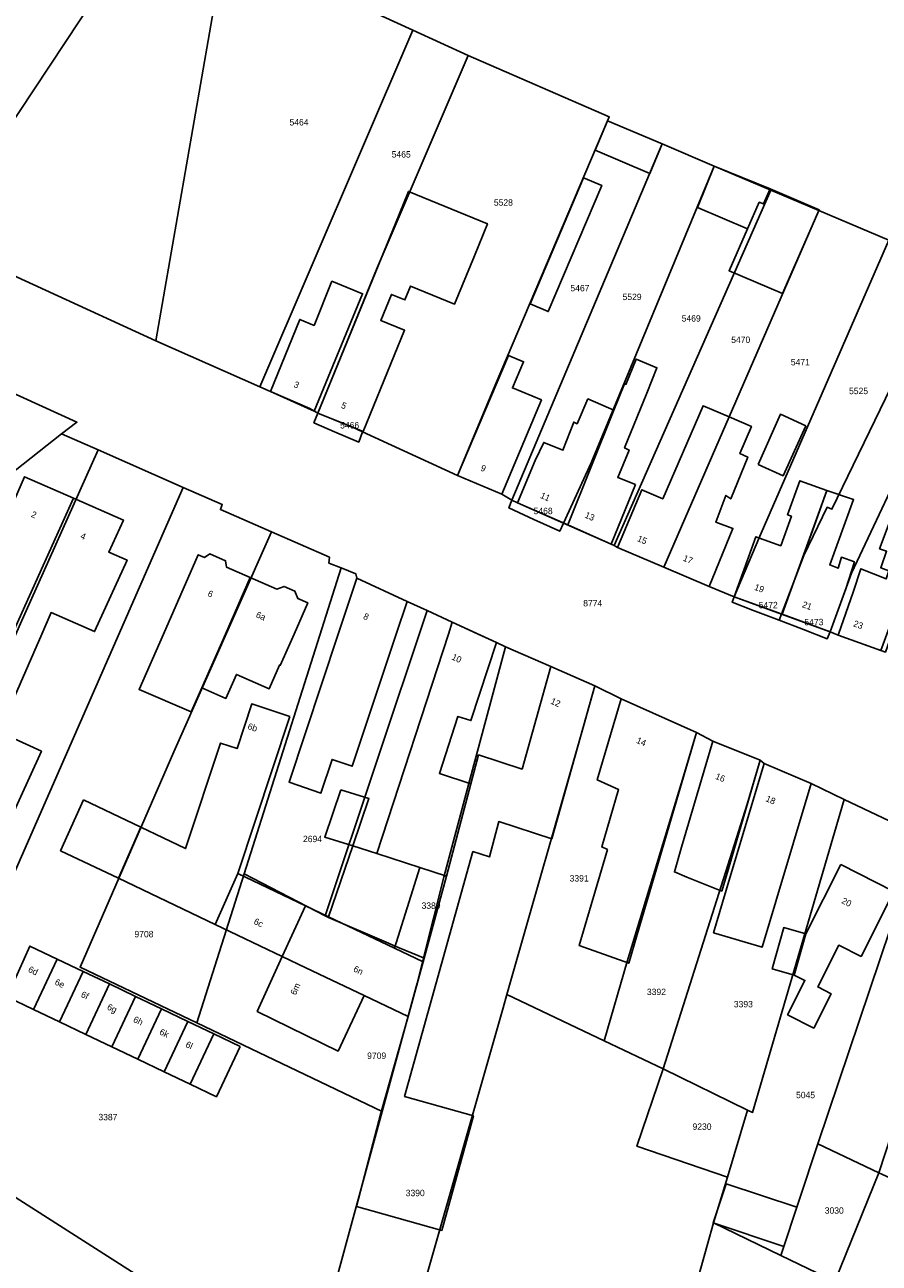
# Model space of a CAD drawing. Header units: metres. Extents: x 91564 to 92566, y 393362 to 394362.
# Tile 3 of 86: x 91676 to 91770, y 393431 to 393567. Entities that reach past the tile are written whole.
import ezdxf

# ---------------------------------------------------------------- set-up
doc = ezdxf.new("R2010")
doc.units = ezdxf.units.M
for name, color, linetype in [('ADRES', 1, 'CONTINUOUS'), ('PAND', 1, 'CONTINUOUS'), ('PERCEEL', 7, 'CONTINUOUS'), ('PERCEELNUMMER', 7, 'CONTINUOUS')]:
    doc.layers.add(name, color=color, linetype=linetype)

msp = doc.modelspace()

# ---------------------------------------------------------------- linework, layer by layer
at = {"layer": 'PAND'}
for points in [[(91745.872, 393553.668), (91739.899, 393556.197), (91738.534, 393552.974), (91744.51, 393550.443), (91745.872, 393553.668)], [(91757.688, 393548.74), (91751.583, 393551.246), (91749.741, 393546.694), (91755.217, 393544.358), (91756.504, 393547.288), (91756.964, 393547.092), (91757.688, 393548.74)], [(91737.268, 393549.97), (91731.418, 393536.157), (91733.398, 393535.319), (91739.248, 393549.131), (91737.268, 393549.97)], [(91757.688, 393548.74), (91756.964, 393547.092), (91756.504, 393547.288), (91755.217, 393544.358), (91753.206, 393539.78), (91759.048, 393537.289), (91763.069, 393546.445), (91757.688, 393548.74)], [(91716.657, 393544.966), (91708.172, 393524.208), (91713.133, 393522.18), (91717.663, 393533.262), (91715.05, 393534.33), (91716.223, 393537.199), (91717.698, 393536.596), (91718.316, 393538.108), (91723.141, 393536.135), (91725.305, 393541.431), (91726.735, 393544.93), (91718.087, 393548.465), (91716.657, 393544.966)], [(91702.987, 393526.579), (91707.776, 393524.394), (91713.06, 393537.27), (91709.709, 393538.627), (91707.758, 393533.807), (91706.172, 393534.449), (91702.987, 393526.579)], [(91729.03, 393530.517), (91723.457, 393517.358), (91728.322, 393515.329), (91732.653, 393525.636), (91729.478, 393526.96), (91730.691, 393529.824), (91729.03, 393530.517)], [(91742.94, 393516.373), (91741.012, 393517.145), (91742.247, 393520.144), (91741.756, 393520.382), (91744.176, 393526.382), (91745.298, 393529.164), (91743.032, 393530.116), (91741.906, 393527.335), (91741.744, 393527.403), (91740.562, 393524.517), (91735.526, 393511.966), (91740.271, 393509.867), (91742.94, 393516.373)], [(91740.562, 393524.517), (91737.74, 393525.749), (91736.548, 393523.028), (91736.196, 393523.224), (91734.997, 393520.135), (91732.906, 393520.985), (91731.946, 393519.015), (91730.04, 393514.393), (91735.526, 393511.966), (91740.562, 393524.517)], [(91753.197, 393523.782), (91750.346, 393525.001), (91745.933, 393514.809), (91743.628, 393515.802), (91740.973, 393509.498), (91746.068, 393507.325), (91753.197, 393523.782)], [(91753.197, 393523.782), (91746.068, 393507.325), (91751.011, 393505.217), (91753.618, 393511.572), (91751.764, 393512.253), (91752.846, 393515.179), (91753.385, 393514.801), (91755.246, 393519.39), (91754.39, 393519.773), (91755.649, 393522.734), (91753.197, 393523.782)], [(91756.37, 393518.568), (91759.11, 393517.346), (91761.599, 393522.805), (91758.824, 393524.071), (91756.37, 393518.568)], [(91681.409, 393514.877), (91676.048, 393517.228), (91674.574, 393513.867), (91672.12, 393514.943), (91668.445, 393506.564), (91673.796, 393504.217), (91672.786, 393501.766), (91675.105, 393500.886), (91681.409, 393514.877)], [(91761.392, 393508.751), (91762.323, 393511.322), (91763.916, 393515.718), (91760.954, 393516.792), (91759.605, 393513.069), (91760.028, 393512.916), (91758.853, 393509.672), (91756.127, 393510.66), (91753.742, 393504.077), (91759.007, 393502.17), (91761.392, 393508.751)], [(91681.409, 393514.877), (91675.105, 393500.886), (91674.873, 393500), (91670.667, 393490.472), (91663.608, 393475.007), (91670.717, 393471.495), (91677.899, 393487.171), (91673.239, 393489.298), (91674.673, 393492.569), (91677.932, 393500), (91678.945, 393502.367), (91683.705, 393500.276), (91687.279, 393508.1), (91685.265, 393508.984), (91686.864, 393512.485), (91681.409, 393514.877)], [(91761.392, 393508.751), (91759.007, 393502.17), (91764.272, 393500.262), (91765.975, 393504.962), (91766.933, 393507.904), (91765.495, 393508.425), (91765.13, 393507.213), (91764.229, 393507.584), (91766.835, 393514.727), (91763.916, 393515.718), (91761.392, 393508.751)], [(91774.941, 393510.603), (91774.702, 393510.685), (91775.64, 393513.372), (91771.717, 393514.789), (91769.688, 393509.353), (91770.445, 393509.073), (91769.816, 393507.268), (91770.711, 393506.922), (91770.39, 393506.039), (91767.617, 393507.168), (91766.803, 393504.59), (91765.175, 393500), (91765.132, 393499.878), (91770.317, 393498.039), (91771.039, 393500), (91774.941, 393510.603)], [(91700.754, 393506.204), (91698.142, 393507.351), (91698.062, 393508.041), (91696.322, 393508.804), (91695.761, 393508.396), (91695.074, 393508.698), (91691.255, 393500), (91688.591, 393493.931), (91694.298, 393491.501), (91695.449, 393494.121), (91698.049, 393500), (91700.754, 393506.204)], [(91700.754, 393506.204), (91698.049, 393500), (91695.449, 393494.121), (91698.089, 393492.963), (91699.239, 393495.583), (91702.819, 393494.011), (91703.961, 393496.611), (91704.053, 393496.571), (91705.559, 393500), (91707.066, 393503.432), (91705.958, 393503.918), (91705.65, 393504.709), (91704.46, 393505.232), (91703.669, 393504.924), (91700.754, 393506.204)], [(91717.934, 393503.575), (91712.442, 393506.119), (91710.404, 393500), (91705.009, 393483.793), (91708.496, 393482.608), (91709.719, 393486.281), (91711.932, 393485.545), (91716.744, 393500), (91717.934, 393503.575)], [(91727.714, 393499.07), (91725.714, 393500), (91722.887, 393501.314), (91722.459, 393500), (91714.637, 393475.985), (91719.336, 393474.454), (91722.249, 393473.505), (91724.935, 393483.629), (91721.472, 393484.757), (91723.507, 393491.002), (91724.935, 393490.537), (91727.714, 393499.07)], [(91738.48, 393494.332), (91733.684, 393496.459), (91730.535, 393485.223), (91725.77, 393486.775), (91724.935, 393483.629), (91722.249, 393473.505), (91719.71, 393464.108), (91718.04, 393458.148), (91715.074, 393447.556), (91712.409, 393437.337), (91714.239, 393436.824), (91721.728, 393434.725), (91725.198, 393447.253), (91717.656, 393449.367), (91725.142, 393476.2), (91726.946, 393475.612), (91727.974, 393479.484), (91733.787, 393477.59), (91738.48, 393494.332)], [(91705.113, 393490.97), (91700.932, 393492.362), (91699.313, 393487.473), (91697.509, 393488.071), (91693.684, 393476.519), (91688.763, 393478.866), (91686.315, 393473.277), (91696.902, 393468.228), (91699.396, 393473.795), (91705.113, 393490.97)], [(91741.381, 393492.932), (91738.77, 393484.033), (91741.098, 393482.988), (91739.254, 393476.704), (91739.883, 393476.422), (91736.798, 393465.908), (91742.204, 393463.966), (91743.133, 393467.131), (91745.239, 393474.309), (91749.618, 393489.235), (91741.381, 393492.932)], [(91753.196, 393474.571), (91756.602, 393486.197), (91751.413, 393488.293), (91748.006, 393476.668), (91747.213, 393473.963), (91748.581, 393473.41), (91752.403, 393471.866), (91753.196, 393474.571)], [(91753.181, 393472.945), (91751.5, 393467.308), (91756.831, 393465.749), (91758.319, 393470.739), (91762.17, 393483.644), (91757.032, 393485.851), (91753.181, 393472.945)], [(91710.696, 393482.966), (91708.924, 393477.758), (91711.981, 393476.809), (91713.753, 393482.018), (91710.696, 393482.966)], [(91682.49, 393481.857), (91679.996, 393476.29), (91686.315, 393473.277), (91688.763, 393478.866), (91682.49, 393481.857)], [(91719.336, 393474.454), (91714.637, 393475.985), (91711.981, 393476.809), (91709.342, 393469.052), (91716.545, 393465.617), (91719.336, 393474.454)], [(91765.422, 393474.784), (91761.593, 393467.203), (91760.342, 393462.677), (91761.503, 393462.091), (91759.6, 393458.324), (91762.474, 393456.873), (91764.377, 393460.64), (91762.905, 393461.383), (91765.208, 393465.942), (91767.648, 393464.71), (91771.25, 393471.84), (91765.422, 393474.784)], [(91699.396, 393473.795), (91696.902, 393468.228), (91704.271, 393464.714), (91706.799, 393470.265), (91699.396, 393473.795)], [(91716.545, 393465.617), (91709.342, 393469.052), (91706.799, 393470.265), (91704.271, 393464.714), (91706.836, 393463.459), (91713.219, 393460.447), (91718.04, 393458.148), (91719.71, 393464.108), (91716.545, 393465.617)], [(91761.593, 393467.203), (91759.183, 393467.869), (91757.932, 393463.343), (91760.342, 393462.677), (91761.593, 393467.203)], [(91679.603, 393464.433), (91676.636, 393465.848), (91674.142, 393460.281), (91677.008, 393458.916), (91679.603, 393464.433)], [(91713.219, 393460.447), (91706.836, 393463.459), (91704.271, 393464.714), (91701.53, 393458.695), (91710.387, 393454.363), (91713.219, 393460.447)], [(91682.466, 393463.068), (91679.603, 393464.433), (91677.008, 393458.916), (91679.872, 393457.552), (91682.466, 393463.068)], [(91685.331, 393461.702), (91682.466, 393463.068), (91679.872, 393457.552), (91682.737, 393456.187), (91685.331, 393461.702)], [(91688.195, 393460.336), (91685.331, 393461.702), (91682.737, 393456.187), (91685.601, 393454.822), (91688.195, 393460.336)], [(91691.059, 393458.97), (91688.195, 393460.336), (91685.601, 393454.822), (91688.466, 393453.458), (91691.059, 393458.97)], [(91693.922, 393457.605), (91691.059, 393458.97), (91688.466, 393453.458), (91691.33, 393452.093), (91693.922, 393457.605)], [(91696.787, 393456.239), (91693.922, 393457.605), (91691.33, 393452.093), (91694.196, 393450.728), (91696.787, 393456.239)], [(91699.651, 393454.873), (91696.787, 393456.239), (91694.196, 393450.728), (91697.06, 393449.364), (91699.651, 393454.873)], [(91752.883, 393439.834), (91751.456, 393435.545), (91759.178, 393432.969), (91760.609, 393437.261), (91752.883, 393439.834)]]:
    msp.add_lwpolyline(points, dxfattribs=at)
at = {"layer": 'PERCEEL'}
for points in [[(91701.08, 393676), (91656.935, 393599.44), (91637.781, 393570.831), (91635.976, 393568.217), (91622.098, 393550.367), (91651.595, 393536.936), (91656.89, 393544.33), (91663.67, 393553.91), (91670.37, 393549.57), (91729.021, 393638.068), (91736.486, 393649.08), (91743.085, 393658.96), (91754.921, 393676.958), (91757.666, 393680.906), (91777.334, 393710.894), (91822.576, 393786.048), (91889.891, 393888.032)], [(91889.891, 393888.032), (91822.576, 393786.048), (91777.334, 393710.894), (91757.666, 393680.906), (91754.921, 393676.958), (91743.085, 393658.96), (91736.486, 393649.08), (91729.021, 393638.068), (91670.37, 393549.57), (91666.224, 393543.212), (91690.411, 393532.094), (91697.986, 393575.502), (91698.814, 393575.182), (91707.342, 393588.177), (91708.888, 393590.534), (91722.881, 393611.857), (91768.947, 393681.164), (91800.927, 393729.153), (91828.879, 393771.035), (91870.322, 393833.453), (91897.129, 393873.827)], [(91690.411, 393532.094), (91701.825, 393527.084), (91718.555, 393566.134), (91698.814, 393575.182), (91697.986, 393575.502), (91690.411, 393532.094)], [(91698.814, 393575.182), (91718.555, 393566.134), (91724.608, 393563.359), (91740.07, 393556.649), (91739.899, 393556.197), (91745.871, 393553.666), (91751.583, 393551.246), (91757.783, 393548.618), (91763.044, 393546.388), (91770.701, 393543.143), (91777.39, 393540.308), (91781.609, 393538.52), (91785.821, 393536.735), (91790.285, 393534.843), (91795.29, 393532.721), (91800.731, 393530.352), (91806.932, 393527.65), (91813.208, 393524.916), (91849.573, 393520.18), (91855.835, 393518.409), (91909.379, 393503.259)], [(91708.17, 393524.205), (91714.673, 393540.095), (91724.608, 393563.359), (91718.555, 393566.134), (91701.825, 393527.084), (91702.727, 393526.688), (91702.985, 393526.575), (91707.281, 393524.689), (91707.785, 393524.415), (91708.17, 393524.205)], [(91723.455, 393517.355), (91727.691, 393527.511), (91739.899, 393556.197), (91740.07, 393556.649), (91724.608, 393563.359), (91714.673, 393540.095), (91708.17, 393524.205), (91711.887, 393522.687), (91713.068, 393522.143), (91723.455, 393517.355)], [(91729.407, 393514.669), (91745.871, 393553.666), (91739.899, 393556.197), (91727.691, 393527.511), (91723.455, 393517.355), (91728.32, 393515.325), (91729.407, 393514.669)], [(91735.07, 393512.165), (91738.086, 393518.761), (91751.583, 393551.246), (91745.871, 393553.666), (91729.407, 393514.669), (91730.04, 393514.39), (91735.07, 393512.165)], [(91740.601, 393509.69), (91757.783, 393548.618), (91751.583, 393551.246), (91738.086, 393518.761), (91735.07, 393512.165), (91740.27, 393509.865), (91740.601, 393509.69)], [(91740.97, 393509.495), (91746.045, 393507.331), (91752.113, 393521.272), (91763.044, 393546.388), (91757.783, 393548.618), (91740.601, 393509.69), (91740.97, 393509.495)], [(91770.701, 393543.143), (91763.044, 393546.388), (91752.113, 393521.272), (91746.045, 393507.331), (91751.01, 393505.215), (91753.765, 393504.07), (91756.441, 393510.478), (91770.701, 393543.143)], [(91769.821, 393498.211), (91765.13, 393499.875), (91764.27, 393500.26), (91763.956, 393499.489), (91761.338, 393500.494), (91758.686, 393501.513), (91755.766, 393502.635), (91753.54, 393503.49), (91753.765, 393504.07), (91751.01, 393505.215), (91746.045, 393507.331), (91740.97, 393509.495), (91740.601, 393509.69), (91740.27, 393509.865), (91735.07, 393512.165), (91734.66, 393511.269), (91731.826, 393512.565), (91729.088, 393513.817), (91729.407, 393514.669), (91728.32, 393515.325), (91723.455, 393517.355), (91713.068, 393522.143), (91712.642, 393521.025), (91710.001, 393522.164), (91707.734, 393523.141), (91708.17, 393524.205), (91707.785, 393524.415), (91707.281, 393524.689), (91702.985, 393526.575), (91702.727, 393526.688), (91701.825, 393527.084), (91690.411, 393532.094), (91666.224, 393543.212)], [(91770.701, 393543.143), (91756.441, 393510.478), (91753.765, 393504.07), (91758.944, 393502.192), (91761.387, 393508.622), (91763.938, 393513.898), (91764.465, 393513.676), (91777.39, 393540.308), (91770.701, 393543.143)], [(91777.39, 393540.308), (91764.465, 393513.676), (91763.938, 393513.898), (91761.387, 393508.622), (91758.944, 393502.192), (91764.27, 393500.26), (91766.595, 393506.668), (91781.132, 393537.464), (91781.609, 393538.52), (91777.39, 393540.308)], [(91785.821, 393536.735), (91781.609, 393538.52), (91781.132, 393537.464), (91766.595, 393506.668), (91764.27, 393500.26), (91765.13, 393499.875), (91769.821, 393498.211), (91772.406, 393505.269), (91774.895, 393510.951), (91775.321, 393510.779), (91785.821, 393536.735)], [(91652.648, 393362.049), (91669.308, 393393.502), (91606.665, 393423.454), (91625.876, 393472.07), (91629.905, 393482.266), (91643.895, 393493.323), (91680.1, 393521.937), (91681.771, 393523.195), (91655.066, 393535.355), (91650.098, 393528.752), (91622.691, 393480.671), (91601.687, 393452.982), (91582.358, 393434.837), (91564.497, 393419.466), (91564.497, 393362.049), (91652.648, 393362.049)], [(91655.066, 393535.355), (91681.771, 393523.195), (91680.1, 393521.937)], [(91711.887, 393522.687), (91708.17, 393524.205), (91707.734, 393523.141), (91710.001, 393522.164), (91712.642, 393521.025), (91713.068, 393522.143), (91711.887, 393522.687)], [(91680.1, 393521.937), (91643.895, 393493.323), (91667.758, 393483.241), (91668.71, 393485.304), (91670.871, 393490.324), (91672.203, 393493.416), (91675.455, 393500.834), (91684.105, 393520.174), (91680.1, 393521.937)], [(91680.1, 393521.937), (91684.105, 393520.174), (91693.429, 393516.071), (91697.698, 393514.192), (91697.497, 393513.633), (91703.089, 393511.187), (91709.424, 393508.415), (91709.375, 393507.78), (91710.701, 393507.248), (91712.325, 393506.596), (91712.44, 393506.115), (91717.93, 393503.575), (91720.12, 393502.574), (91722.885, 393501.31), (91727.71, 393499.07), (91728.725, 393498.626), (91733.68, 393496.455), (91738.48, 393494.33), (91741.38, 393492.93), (91749.615, 393489.235), (91751.41, 393488.29), (91756.6, 393486.195), (91757.03, 393485.85), (91762.17, 393483.64), (91765.817, 393481.904), (91774.266, 393477.884)], [(91643.895, 393493.323), (91629.905, 393482.266), (91625.876, 393472.07), (91662.749, 393446.175), (91693.429, 393516.071), (91684.105, 393520.174), (91675.455, 393500.834), (91672.203, 393493.416), (91670.871, 393490.324), (91668.71, 393485.304), (91667.758, 393483.241), (91643.895, 393493.323)], [(91703.089, 393511.187), (91697.497, 393513.633), (91697.698, 393514.192), (91693.429, 393516.071), (91662.749, 393446.175), (91707.077, 393417.877), (91715.22, 393447.739), (91694.92, 393457.44), (91682.119, 393463.557), (91692.403, 393487.105), (91703.089, 393511.187)], [(91731.826, 393512.565), (91734.66, 393511.269), (91735.07, 393512.165), (91730.04, 393514.39), (91729.407, 393514.669), (91729.088, 393513.817), (91731.826, 393512.565)], [(91710.701, 393507.248), (91709.375, 393507.78), (91709.424, 393508.415), (91703.089, 393511.187), (91692.403, 393487.105), (91682.119, 393463.557), (91694.92, 393457.44), (91700.103, 393473.76), (91710.701, 393507.248)], [(91720.12, 393502.574), (91717.93, 393503.575), (91712.44, 393506.115), (91712.325, 393506.596), (91710.701, 393507.248), (91700.103, 393473.76), (91708.948, 393469.172), (91720.12, 393502.574)], [(91758.686, 393501.513), (91758.944, 393502.192), (91753.765, 393504.07), (91753.54, 393503.49), (91755.766, 393502.635), (91758.686, 393501.513)], [(91728.725, 393498.626), (91727.71, 393499.07), (91722.885, 393501.31), (91720.12, 393502.574), (91708.948, 393469.172), (91709.326, 393468.976), (91715.891, 393466.184), (91716.451, 393465.907), (91719.75, 393464.567), (91721.968, 393473.388), (91724.707, 393483.65), (91728.725, 393498.626)], [(91761.338, 393500.494), (91763.956, 393499.489), (91764.27, 393500.26), (91758.944, 393502.192), (91758.686, 393501.513), (91761.338, 393500.494)], [(91728.725, 393498.626), (91724.707, 393483.65), (91721.968, 393473.388), (91719.75, 393464.567), (91719.056, 393461.805), (91715.22, 393447.739), (91707.077, 393417.877), (91715.396, 393413.359), (91728.467, 393459.099), (91728.877, 393460.538), (91737.13, 393489.515), (91738.48, 393494.33), (91733.68, 393496.455), (91728.725, 393498.626)], [(91738.48, 393494.33), (91737.13, 393489.515), (91728.877, 393460.538), (91739.506, 393455.482), (91742.022, 393464.149), (91748.21, 393484.435), (91749.615, 393489.235), (91741.38, 393492.93), (91738.48, 393494.33)], [(91756.6, 393486.195), (91751.41, 393488.29), (91749.615, 393489.235), (91748.21, 393484.435), (91742.022, 393464.149), (91739.506, 393455.482), (91745.976, 393452.405), (91753.07, 393474.695), (91755.195, 393481.395), (91756.6, 393486.195)], [(91765.817, 393481.904), (91762.17, 393483.64), (91757.03, 393485.85), (91756.6, 393486.195), (91755.195, 393481.395), (91753.07, 393474.695), (91745.976, 393452.405), (91755.224, 393447.894), (91755.765, 393447.634), (91761.648, 393467.689), (91765.817, 393481.904)], [(91774.266, 393477.884), (91765.817, 393481.904), (91761.648, 393467.689), (91755.765, 393447.634), (91755.224, 393447.894), (91753.013, 393440.549), (91751.504, 393435.535), (91758.85, 393431.99), (91762.935, 393444.215), (91774.266, 393477.884)], [(91780.89, 393475.425), (91780.624, 393475.518), (91775.483, 393477.305), (91774.266, 393477.884), (91762.935, 393444.215), (91769.599, 393441.037), (91780.89, 393475.425)], [(91789.46, 393470.74), (91787.886, 393471.572), (91788.023, 393471.866), (91783.064, 393474.178), (91780.89, 393475.425), (91769.599, 393441.037), (91778.283, 393437.074), (91787.07, 393463.503), (91789.46, 393470.74)], [(91694.92, 393457.44), (91715.22, 393447.739), (91719.056, 393461.805), (91719.75, 393464.567), (91716.451, 393465.907), (91715.891, 393466.184), (91709.326, 393468.976), (91708.948, 393469.172), (91700.103, 393473.76), (91694.92, 393457.44)], [(91719.058, 393411.669), (91715.396, 393413.359), (91707.077, 393417.877), (91662.749, 393446.175), (91625.876, 393472.07), (91606.665, 393423.454), (91669.308, 393393.502), (91706.175, 393375.187), (91719.058, 393411.669)], [(91741.77, 393400.798), (91751.504, 393435.535), (91753.013, 393440.549), (91743.108, 393443.937), (91745.976, 393452.405), (91739.506, 393455.482), (91728.877, 393460.538), (91728.467, 393459.099), (91715.396, 393413.359), (91719.058, 393411.669), (91741.77, 393400.798)], [(91755.224, 393447.894), (91745.976, 393452.405), (91743.108, 393443.937), (91753.013, 393440.549), (91755.224, 393447.894)], [(91819.125, 393438.481), (91820.849, 393439.375), (91816.098, 393448.146), (91814.5, 393447.328), (91787.223, 393432.994), (91778.283, 393437.074), (91769.599, 393441.037), (91764.762, 393429.137), (91783.887, 393420.133), (91788.189, 393422.373), (91819.125, 393438.481)], [(91764.762, 393429.137), (91769.599, 393441.037), (91762.935, 393444.215), (91758.85, 393431.99), (91764.762, 393429.137)], [(91741.77, 393400.798), (91809.188, 393370.621), (91814.69, 393373.483), (91810.575, 393381.075), (91807.691, 393386.395), (91803.855, 393393.473), (91800.002, 393400.582), (91798.274, 393403.769), (91796.168, 393407.578), (91792.275, 393414.797), (91788.189, 393422.373), (91783.887, 393420.133), (91764.762, 393429.137), (91758.85, 393431.99), (91751.504, 393435.535), (91741.77, 393400.798)]]:
    msp.add_lwpolyline(points, dxfattribs=at)

# ---------------------------------------------------------------- texts
at = {"layer": 'ADRES'}
for s, rotation, p in [('3', 335.5, (91705.441, 393527.085)), ('5', 337.798, (91710.644, 393524.792)), ('9', 337.403, (91725.912, 393517.937)), ('11', 336.205, (91732.457, 393514.938)), ('2', 336.297, (91676.694, 393512.868)), ('13', 336.205, (91737.327, 393512.787)), ('4', 336.297, (91682.086, 393510.502)), ('15', 336.904, (91743.07, 393510.211)), ('17', 336.904, (91748.085, 393508.072)), ('19', 340.101, (91755.901, 393504.869)), ('6', 336.297, (91696.031, 393504.199)), ('21', 340.101, (91761.137, 393502.972)), ('6a', 336.302, (91701.31, 393501.88)), ('8', 335.094, (91713.066, 393501.714)), ('23', 340.502, (91766.739, 393500.877)), ('10', 335.099, (91722.751, 393497.257)), ('12', 336.102, (91733.584, 393492.416)), ('6b', 342.095, (91700.413, 393489.623)), ('14', 335.798, (91742.972, 393488.123)), ('16', 337.998, (91751.628, 393484.176)), ('18', 336.795, (91757.14, 393481.74)), ('20', 333.197, (91765.449, 393470.585)), ('6c', 334.503, (91701.074, 393468.316)), ('6d', 334.503, (91676.369, 393463.067)), ('6n', 334.503, (91711.983, 393463.114)), ('6e', 334.503, (91679.284, 393461.677)), ('6f', 334.406, (91682.148, 393460.313)), ('6m', 65.501, (91705.75, 393460.421)), ('6g', 334.503, (91685.012, 393458.946)), ('6h', 334.503, (91687.876, 393457.58)), ('6k', 334.503, (91690.74, 393456.214)), ('6l', 334.406, (91693.604, 393454.85))]:
    msp.add_text(s, height=0.7, rotation=rotation, dxfattribs=at).set_placement(p)
at = {"layer": 'PERCEELNUMMER'}
for s, p in [('5464', (91705.06, 393555.688)), ('5465', (91716.25, 393552.177)), ('5528', (91727.44, 393546.911)), ('5467', (91735.824, 393537.531)), ('5529', (91741.536, 393536.572)), ('5469', (91748.01, 393534.218)), ('5470', (91753.433, 393531.882)), ('5471', (91759.958, 393529.428)), ('5525', (91766.338, 393526.273)), ('5466', (91710.605, 393522.515)), ('5468', (91731.795, 393513.135)), ('8774', (91737.224, 393503.036)), ('5472', (91756.445, 393502.835)), ('5473', (91761.445, 393500.975)), ('2694', (91706.539, 393477.23)), ('3391', (91735.738, 393472.918)), ('3389', (91719.521, 393469.928)), ('9708', (91688.077, 393466.813)), ('3392', (91744.203, 393460.486)), ('3393', (91753.719, 393459.146)), ('9709', (91713.562, 393453.499)), ('5045', (91760.532, 393449.196)), ('3387', (91684.131, 393446.78)), ('9230', (91749.196, 393445.735)), ('3390', (91717.787, 393438.471)), ('3030', (91763.674, 393436.551))]:
    msp.add_text(s, height=0.7, dxfattribs=at).set_placement(p)

doc.saveas('drawing.dxf')
